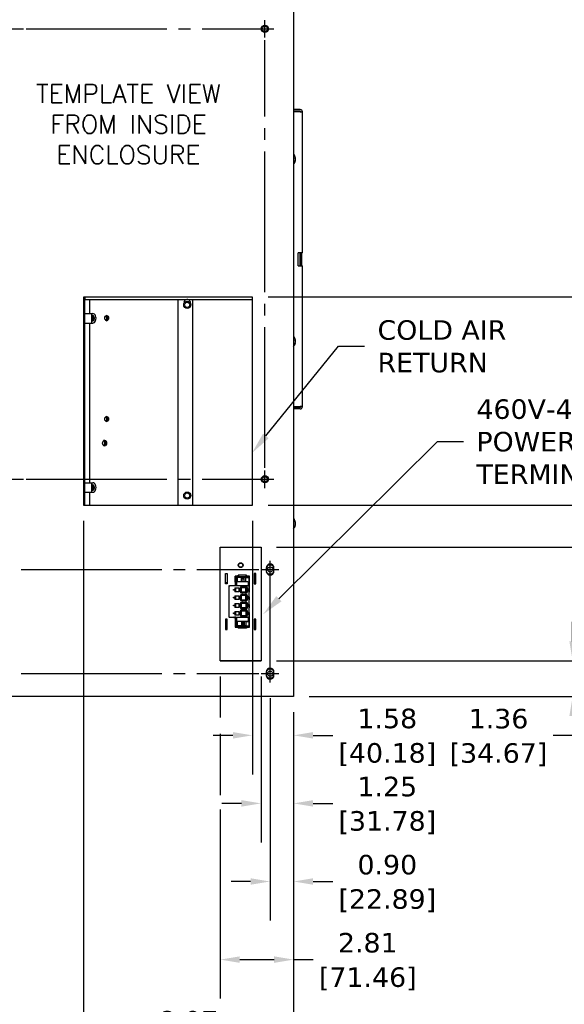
# Model space of a CAD drawing. Header units: inches. Extents: x -1 to 128, y 3 to 101.
# Tile 15 of 17: x 82 to 103, y 36 to 74. Entities that reach past the tile are written whole.
import ezdxf
from ezdxf import colors
from ezdxf.entities.mleader import LeaderData, LeaderLine
from ezdxf.math import Vec2, Vec3

# ---------------------------------------------------------------- set-up
doc = ezdxf.new("R2010")
doc.units = ezdxf.units.IN
doc.header["$LTSCALE"] = 12
doc.header["$MEASUREMENT"] = 0
doc.header["$PDSIZE"] = -1
doc.linetypes.add('SLD-Center', pattern=[0.75, 0.6, -0.05, 0.05, -0.05])
doc.linetypes.add('SLD-Solid', pattern=[0])
doc.layers.add('CENTER', color=40, linetype='SLD-Center')
doc.layers.add('DIMENSIONS', color=140, linetype='SLD-Solid', lineweight=25)
doc.styles.add('ROMANS', font='romans.shx')
doc.styles.get("Standard").update_dxf_attribs({"font": 'verdana.ttf'})
doc.dimstyles.get("Standard").update_dxf_attribs({"dimtxt": 0.18, "dimasz": 0.18, "dimexe": 0.18, "dimexo": 0.0625, "dimgap": 0.09, "dimtad": 0, "dimtih": 1, "dimtoh": 1, "dimdec": 4, "dimzin": 0, "dimdsep": 46, "dimtxsty": 'Standard', "dimcen": 0.09, "dimadec": 0, "dimazin": 0, "dimtfac": 1, "dimtdec": 4, "dimtofl": 0, "dimtmove": 0, "dimatfit": 3, "dimfxl": 0, "dimtolj": 1, "dimtzin": 0, "dimarcsym": 0})

# ---------------------------------------------------------------- blocks, each defined once
blk = doc.blocks.new('*D146')
at = {"layer": 'Defpoints', "color": 0}
for p in [(92.037, 48.36), (92.938, 47.823), (92.938, 40.714)]:
    blk.add_point(p, dxfattribs=at)
at = {"layer": 'DIMENSIONS', "color": 0, "lineweight": -2}
for p, q in [((92.037, 47.76), (92.037, 39.214)), ((92.938, 47.223), (92.938, 39.214)), ((91.287, 40.714), (90.537, 40.714)), ((93.688, 40.714), (94.438, 40.714))]:
    blk.add_line(p, q, dxfattribs=at)
at = {"layer": 'DIMENSIONS', "color": 0}
for points in [[(91.287, 40.839), (91.287, 40.589), (92.037, 40.714)], [(93.688, 40.839), (93.688, 40.589), (92.938, 40.714)]]:
    blk.add_solid(points, dxfattribs=at)
at = {"layer": 'DIMENSIONS', "color": 0, "char_height": 0.75, "attachment_point": 5}
for s, insert in [('\\A1;0.90', (96.535, 41.355)), ('\\A1;[22.89]', (96.535, 39.974))]:
    blk.add_mtext(s, dxfattribs=dict(at, insert=insert))
blk = doc.blocks.new('*D145')
at = {"layer": 'Defpoints', "color": 0}
for p in [(91.687, 49.188), (92.938, 47.823), (92.938, 43.714)]:
    blk.add_point(p, dxfattribs=at)
at = {"layer": 'DIMENSIONS', "color": 0, "lineweight": -2}
for p, q in [((91.687, 48.588), (91.687, 42.214)), ((92.938, 47.223), (92.938, 42.214)), ((90.937, 43.714), (90.187, 43.714)), ((93.688, 43.714), (94.438, 43.714))]:
    blk.add_line(p, q, dxfattribs=at)
at = {"layer": 'DIMENSIONS', "color": 0}
for points in [[(90.937, 43.839), (90.937, 43.589), (91.687, 43.714)], [(93.688, 43.839), (93.688, 43.589), (92.938, 43.714)]]:
    blk.add_solid(points, dxfattribs=at)
at = {"layer": 'DIMENSIONS', "color": 0, "char_height": 0.75, "attachment_point": 5}
for s, insert in [('\\A1;1.25', (96.535, 44.355)), ('\\A1;[31.78]', (96.535, 42.974))]:
    blk.add_mtext(s, dxfattribs=dict(at, insert=insert))
blk = doc.blocks.new('*D144')
at = {"layer": 'Defpoints', "color": 0}
for p in [(91.356, 55.165), (92.938, 47.823), (92.938, 46.328)]:
    blk.add_point(p, dxfattribs=at)
at = {"layer": 'DIMENSIONS', "color": 0, "lineweight": -2}
for p, q in [((91.356, 54.565), (91.356, 44.828)), ((92.938, 47.223), (92.938, 44.828)), ((90.606, 46.328), (89.856, 46.328)), ((93.688, 46.328), (94.438, 46.328))]:
    blk.add_line(p, q, dxfattribs=at)
at = {"layer": 'DIMENSIONS', "color": 0}
for points in [[(90.606, 46.453), (90.606, 46.203), (91.356, 46.328)], [(93.688, 46.453), (93.688, 46.203), (92.938, 46.328)]]:
    blk.add_solid(points, dxfattribs=at)
at = {"layer": 'DIMENSIONS', "color": 0, "char_height": 0.75, "attachment_point": 5}
for s, insert in [('\\A1;1.58', (96.535, 46.97)), ('\\A1;[40.18]', (96.535, 45.587))]:
    blk.add_mtext(s, dxfattribs=dict(at, insert=insert))
blk = doc.blocks.new('*D143')
at = {"layer": 'Defpoints', "color": 0}
for p in [(90.124, 49.186), (92.938, 47.823), (92.938, 37.714)]:
    blk.add_point(p, dxfattribs=at)
at = {"layer": 'DIMENSIONS', "color": 0, "lineweight": -2}
for p, q in [((90.124, 48.586), (90.124, 47.011)), ((92.938, 47.223), (92.938, 36.214)), ((90.124, 46.389), (90.124, 44.036)), ((90.124, 43.481), (90.124, 36.214)), ((90.874, 37.714), (92.188, 37.714)), ((92.938, 37.714), (93.688, 37.714))]:
    blk.add_line(p, q, dxfattribs=at)
at = {"layer": 'DIMENSIONS', "color": 0}
for points in [[(90.874, 37.839), (90.874, 37.589), (90.124, 37.714)], [(92.188, 37.839), (92.188, 37.589), (92.938, 37.714)]]:
    blk.add_solid(points, dxfattribs=at)
at = {"layer": 'DIMENSIONS', "color": 0, "char_height": 0.75, "attachment_point": 5}
for s, insert in [('\\A1;2.81', (95.785, 38.356)), ('\\A1;[71.46]', (95.785, 36.974))]:
    blk.add_mtext(s, dxfattribs=dict(at, insert=insert))
blk = doc.blocks.new('*D142')
at = {"layer": 'Defpoints', "color": 0}
for p in [(84.868, 55.165), (92.938, 47.823), (84.868, 34.714)]:
    blk.add_point(p, dxfattribs=at)
at = {"layer": 'DIMENSIONS', "color": 0, "lineweight": -2}
for p, q in [((84.868, 54.565), (84.868, 33.214)), ((92.938, 47.223), (92.938, 33.214)), ((85.618, 34.714), (86.478, 34.714)), ((92.188, 34.714), (91.328, 34.714))]:
    blk.add_line(p, q, dxfattribs=at)
at = {"layer": 'DIMENSIONS', "color": 0}
for points in [[(85.618, 34.839), (85.618, 34.589), (84.868, 34.714)], [(92.188, 34.839), (92.188, 34.589), (92.938, 34.714)]]:
    blk.add_solid(points, dxfattribs=at)
at = {"layer": 'DIMENSIONS', "color": 0, "char_height": 0.75, "attachment_point": 5}
for s, insert in [('\\A1;8.07', (88.903, 35.356)), ('\\A1;[204.97]', (88.903, 33.974))]:
    blk.add_mtext(s, dxfattribs=dict(at, insert=insert))
blk = doc.blocks.new('*D141')
at = {"layer": 'Defpoints', "color": 0}
for p in [(81.138, 47.823), (92.938, 47.823), (81.138, 28.714)]:
    blk.add_point(p, dxfattribs=at)
at = {"layer": 'DIMENSIONS', "color": 0, "lineweight": -2}
for p, q in [((81.138, 47.223), (81.138, 27.214)), ((92.938, 47.223), (92.938, 27.214)), ((81.888, 28.714), (84.613, 28.714)), ((92.188, 28.714), (89.463, 28.714))]:
    blk.add_line(p, q, dxfattribs=at)
at = {"layer": 'DIMENSIONS', "color": 0}
for points in [[(81.888, 28.839), (81.888, 28.589), (81.138, 28.714)], [(92.188, 28.839), (92.188, 28.589), (92.938, 28.714)]]:
    blk.add_solid(points, dxfattribs=at)
at = {"layer": 'DIMENSIONS', "color": 0, "char_height": 0.75, "attachment_point": 5}
for s, insert in [('\\A1;11.80', (87.038, 29.356)), ('\\A1;[299.72]', (87.038, 27.974))]:
    blk.add_mtext(s, dxfattribs=dict(at, insert=insert))
blk = doc.blocks.new('*D161')
at = {"layer": 'Defpoints', "color": 0}
for p in [(91.687, 49.188), (92.938, 47.823), (103.648, 47.823)]:
    blk.add_point(p, dxfattribs=at)
at = {"layer": 'DIMENSIONS', "color": 0, "lineweight": -2}
for p, q in [((103.648, 49.938), (103.648, 50.688)), ((92.287, 49.188), (105.148, 49.188)), ((93.538, 47.823), (105.148, 47.823)), ((103.648, 47.073), (103.648, 46.323)), ((103.648, 46.323), (102.898, 46.323))]:
    blk.add_line(p, q, dxfattribs=at)
at = {"layer": 'DIMENSIONS', "color": 0}
for points in [[(103.523, 49.938), (103.773, 49.938), (103.648, 49.188)], [(103.523, 47.073), (103.773, 47.073), (103.648, 47.823)]]:
    blk.add_solid(points, dxfattribs=at)
at = {"layer": 'DIMENSIONS', "color": 0, "char_height": 0.75, "attachment_point": 5}
for s, insert in [('\\A1;1.36', (100.801, 46.963)), ('\\A1;[34.67]', (100.801, 45.582))]:
    blk.add_mtext(s, dxfattribs=dict(at, insert=insert))
blk = doc.blocks.new('*D140')
at = {"layer": 'Defpoints', "color": 0}
for p in [(82.037, 48.36), (92.938, 47.823), (82.037, 31.714)]:
    blk.add_point(p, dxfattribs=at)
at = {"layer": 'DIMENSIONS', "color": 0, "lineweight": -2}
for p, q in [((82.037, 47.76), (82.037, 30.214)), ((92.938, 47.223), (92.938, 30.214)), ((82.787, 31.714), (85.062, 31.714)), ((92.188, 31.714), (89.913, 31.714))]:
    blk.add_line(p, q, dxfattribs=at)
at = {"layer": 'DIMENSIONS', "color": 0}
for points in [[(82.787, 31.839), (82.787, 31.589), (82.037, 31.714)], [(92.188, 31.839), (92.188, 31.589), (92.938, 31.714)]]:
    blk.add_solid(points, dxfattribs=at)
at = {"layer": 'DIMENSIONS', "color": 0, "char_height": 0.75, "attachment_point": 5}
for s, insert in [('\\A1;10.90', (87.487, 32.355)), ('\\A1;[276.89]', (87.487, 30.974))]:
    blk.add_mtext(s, dxfattribs=dict(at, insert=insert))
blk = doc.blocks.new('*D160')
at = {"layer": 'Defpoints', "color": 0}
for p in [(91.687, 53.561), (106.621, 53.561), (92.938, 47.823)]:
    blk.add_point(p, dxfattribs=at)
at = {"layer": 'DIMENSIONS', "color": 0, "lineweight": -2}
for p, q in [((92.287, 53.561), (108.121, 53.561)), ((106.621, 52.811), (106.621, 52.065)), ((106.621, 48.573), (106.621, 49.318)), ((93.538, 47.823), (108.121, 47.823))]:
    blk.add_line(p, q, dxfattribs=at)
at = {"layer": 'DIMENSIONS', "color": 0}
for points in [[(106.496, 52.811), (106.746, 52.811), (106.621, 53.561)], [(106.496, 48.573), (106.746, 48.573), (106.621, 47.823)]]:
    blk.add_solid(points, dxfattribs=at)
at = {"layer": 'DIMENSIONS', "color": 0, "char_height": 0.75, "attachment_point": 5}
for s, insert in [('\\A1;5.74', (106.621, 51.324)), ('\\A1;[145.75]', (106.621, 49.951))]:
    blk.add_mtext(s, dxfattribs=dict(at, insert=insert))
blk = doc.blocks.new('*D159')
at = {"layer": 'Defpoints', "color": 0}
for p in [(91.356, 55.165), (111.292, 55.165), (92.938, 47.823)]:
    blk.add_point(p, dxfattribs=at)
at = {"layer": 'DIMENSIONS', "color": 0, "lineweight": -2}
for p, q in [((91.956, 55.165), (112.792, 55.165)), ((111.292, 54.415), (111.292, 52.875)), ((111.292, 48.573), (111.292, 50.112)), ((93.538, 47.823), (112.792, 47.823))]:
    blk.add_line(p, q, dxfattribs=at)
at = {"layer": 'DIMENSIONS', "color": 0}
for points in [[(111.167, 54.415), (111.417, 54.415), (111.292, 55.165)], [(111.167, 48.573), (111.417, 48.573), (111.292, 47.823)]]:
    blk.add_solid(points, dxfattribs=at)
at = {"layer": 'DIMENSIONS', "color": 0, "char_height": 0.75, "attachment_point": 5}
for s, insert in [('\\A1;7.34', (111.292, 52.134)), ('\\A1;[186.49]', (111.292, 50.753))]:
    blk.add_mtext(s, dxfattribs=dict(at, insert=insert))
blk = doc.blocks.new('*D158')
at = {"layer": 'Defpoints', "color": 0}
for p in [(91.356, 63.165), (115.437, 63.165), (92.938, 47.823)]:
    blk.add_point(p, dxfattribs=at)
at = {"layer": 'DIMENSIONS', "color": 0, "lineweight": -2}
for p, q in [((91.956, 63.165), (116.937, 63.165)), ((115.437, 62.415), (115.437, 56.875)), ((115.437, 48.573), (115.437, 54.112)), ((93.538, 47.823), (116.937, 47.823))]:
    blk.add_line(p, q, dxfattribs=at)
at = {"layer": 'DIMENSIONS', "color": 0}
for points in [[(115.312, 62.415), (115.562, 62.415), (115.437, 63.165)], [(115.312, 48.573), (115.562, 48.573), (115.437, 47.823)]]:
    blk.add_solid(points, dxfattribs=at)
at = {"layer": 'DIMENSIONS', "color": 0, "char_height": 0.75, "attachment_point": 5}
for s, insert in [('\\A1;15.34', (115.437, 56.134)), ('\\A1;[389.69]', (115.437, 54.753))]:
    blk.add_mtext(s, dxfattribs=dict(at, insert=insert))
blk = doc.blocks.new('*D157')
at = {"layer": 'Defpoints', "color": 0}
for p in [(90.782, 74.79), (118.215, 74.79), (92.938, 47.823)]:
    blk.add_point(p, dxfattribs=at)
at = {"layer": 'DIMENSIONS', "color": 0, "lineweight": -2}
for p, q in [((91.382, 74.79), (119.715, 74.79)), ((118.215, 74.04), (118.215, 62.687)), ((118.215, 48.573), (118.215, 59.925)), ((93.538, 47.823), (119.715, 47.823))]:
    blk.add_line(p, q, dxfattribs=at)
at = {"layer": 'DIMENSIONS', "color": 0}
for points in [[(118.09, 74.04), (118.34, 74.04), (118.215, 74.79)], [(118.09, 48.573), (118.34, 48.573), (118.215, 47.823)]]:
    blk.add_solid(points, dxfattribs=at)
at = {"layer": 'DIMENSIONS', "color": 0, "char_height": 0.75, "attachment_point": 5}
for s, insert in [('\\A1;26.97', (118.215, 61.947)), ('\\A1;[684.96]', (118.215, 60.565))]:
    blk.add_mtext(s, dxfattribs=dict(at, insert=insert))
blk = doc.blocks.new('*D156')
at = {"layer": 'Defpoints', "color": 0}
for p in [(90.782, 82.79), (122.358, 82.79), (92.938, 47.823)]:
    blk.add_point(p, dxfattribs=at)
at = {"layer": 'DIMENSIONS', "color": 0, "lineweight": -2}
for p, q in [((91.382, 82.79), (123.858, 82.79)), ((122.358, 82.04), (122.358, 66.687)), ((122.358, 48.573), (122.358, 63.925)), ((93.538, 47.823), (123.858, 47.823))]:
    blk.add_line(p, q, dxfattribs=at)
at = {"layer": 'DIMENSIONS', "color": 0}
for points in [[(122.233, 82.04), (122.483, 82.04), (122.358, 82.79)], [(122.233, 48.573), (122.483, 48.573), (122.358, 47.823)]]:
    blk.add_solid(points, dxfattribs=at)
at = {"layer": 'DIMENSIONS', "color": 0, "char_height": 0.75, "attachment_point": 5}
for s, insert in [('\\A1;34.97', (122.358, 65.947)), ('\\A1;[888.16]', (122.358, 64.565))]:
    blk.add_mtext(s, dxfattribs=dict(at, insert=insert))

msp = doc.modelspace()

# ---------------------------------------------------------------- linework, layer by layer
for p, q in [((92.93785, 85.53354), (92.93785, 47.82254)), ((93.18797, 70.36454), (92.93785, 70.36454)), ((93.18797, 70.30454), (92.93785, 70.30454)), ((93.19582, 70.27454), (92.93785, 70.27454)), ((93.19582, 70.27454), (93.27797, 70.27454)), ((93.27797, 64.86454), (93.27797, 70.27454)), ((93.11114, 64.36454), (93.11114, 64.86454)), ((93.19582, 64.86454), (93.11114, 64.86454)), ((93.18459, 64.36454), (93.18459, 64.86454)), ((93.27797, 64.86454), (93.19582, 64.86454)), ((93.19956, 64.36454), (93.19956, 64.86454)), ((93.25933, 64.36454), (93.25933, 64.86454)), ((93.11114, 64.36454), (93.19582, 64.36454)), ((93.19582, 64.36454), (93.27797, 64.36454)), ((93.27797, 58.95454), (93.27797, 64.36454)), ((91.35587, 63.16454), (84.86828, 63.16454)), ((84.86828, 63.16454), (84.86828, 55.16454)), ((84.92017, 55.16454), (84.92017, 63.16454)), ((84.92297, 55.16454), (84.92297, 63.16454)), ((84.92517, 63.16454), (84.92517, 63.07154)), ((91.35117, 63.16454), (91.35117, 63.07154)), ((91.35587, 55.16454), (91.35587, 63.16454)), ((84.92517, 63.07154), (91.35117, 63.07154)), ((85.11206, 62.52954), (85.11206, 63.07154)), ((88.50543, 55.16454), (88.50543, 63.07154)), ((89.06791, 55.16454), (89.06791, 63.07154)), ((84.92297, 62.52954), (85.19331, 62.52954)), ((85.19331, 62.52954), (85.22886, 62.52954)), ((85.19331, 62.16454), (85.19331, 62.52954)), ((84.92297, 62.16454), (85.19331, 62.16454)), ((85.11206, 56.02954), (85.11206, 62.16454)), ((85.19331, 62.16454), (85.22886, 62.16454)), ((92.93785, 58.95454), (93.19582, 58.95454)), ((93.18797, 58.92454), (92.93785, 58.92454)), ((93.18797, 58.86454), (92.93785, 58.86454)), ((93.27797, 58.95454), (93.19582, 58.95454)), ((84.92297, 56.02954), (85.19331, 56.02954)), ((85.19331, 56.02954), (85.22886, 56.02954)), ((85.19331, 55.66454), (85.19331, 56.02954)), ((84.92297, 55.66454), (85.19331, 55.66454)), ((85.11206, 55.16454), (85.11206, 55.66454)), ((85.19331, 55.66454), (85.22886, 55.66454)), ((84.86828, 55.16454), (91.35587, 55.16454)), ((90.12437, 49.18553), (90.12437, 53.56053)), ((90.12437, 53.56053), (91.68687, 53.56053)), ((91.68687, 53.56053), (91.68687, 49.18553)), ((91.88837, 52.76004), (91.88837, 52.63504)), ((92.18537, 52.63504), (92.18537, 52.76004)), ((90.32037, 52.14492), (90.32037, 52.54492)), ((90.32037, 52.54492), (90.39037, 52.54492)), ((90.32037, 52.19553), (90.39037, 52.19553)), ((90.39037, 52.54492), (90.39037, 52.14492)), ((90.701, 52.44697), (90.701, 52.44303)), ((90.80927, 52.44697), (90.701, 52.44697)), ((90.701, 52.44303), (90.73314, 52.44303)), ((90.701, 52.21666), (90.701, 52.44303)), ((90.701, 52.21666), (90.701, 52.06862)), ((90.701, 52.21666), (90.72462, 52.21666)), ((90.707, 52.21666), (90.707, 52.06638)), ((90.72462, 52.21666), (90.72462, 52.06638)), ((90.75293, 52.21666), (90.72462, 52.21666)), ((90.73314, 52.44303), (90.75306, 52.44303)), ((90.73314, 52.21666), (90.73314, 52.44303)), ((90.74273, 52.19433), (90.74273, 52.06638)), ((90.75306, 52.44303), (90.75507, 52.44303)), ((90.75306, 52.21677), (90.75306, 52.44303)), ((90.75507, 52.44303), (90.76476, 52.44303)), ((90.75507, 52.21834), (90.75507, 52.44303)), ((90.76476, 52.44303), (90.7688, 52.44303)), ((90.76476, 52.22289), (90.76476, 52.44303)), ((90.76827, 52.39382), (90.77728, 52.39382)), ((90.76827, 52.39382), (90.76827, 52.22359)), ((90.7688, 52.44303), (90.77569, 52.44303)), ((90.7688, 52.39382), (90.7688, 52.44303)), ((90.80927, 52.44097), (90.7688, 52.44097)), ((91.17777, 52.22386), (90.77226, 52.22386)), ((90.77569, 52.44303), (90.78088, 52.44303)), ((90.77569, 52.44303), (90.77569, 52.44097)), ((90.94169, 52.39382), (90.77728, 52.39382)), ((90.78088, 52.44097), (90.78088, 52.44303)), ((90.80927, 52.47741), (90.80927, 52.47871)), ((91.1321, 52.47871), (90.80927, 52.47871)), ((90.80927, 52.39382), (90.80927, 52.47741)), ((90.88801, 52.43195), (91.05336, 52.43195)), ((90.94169, 52.22386), (90.94169, 52.39382)), ((91.09859, 52.39382), (90.94169, 52.39382)), ((90.95984, 52.22386), (90.95984, 52.35859)), ((90.95984, 52.35859), (91.02931, 52.32606)), ((91.02931, 52.32606), (91.02931, 52.22386)), ((91.04546, 52.32579), (91.02931, 52.32606)), ((91.04546, 52.22386), (91.04546, 52.36015)), ((91.09859, 52.22386), (91.09859, 52.39382)), ((91.13411, 52.39382), (91.09859, 52.39382)), ((91.1321, 52.47741), (91.1321, 52.47871)), ((91.1321, 52.39382), (91.1321, 52.47741)), ((91.24037, 52.44697), (91.1321, 52.44697)), ((91.13411, 52.39382), (91.20092, 52.39382)), ((91.15601, 52.44097), (91.15601, 52.44303)), ((91.15601, 52.44303), (91.16445, 52.44303)), ((91.16445, 52.44303), (91.22856, 52.44303)), ((91.16963, 52.39382), (91.16445, 52.44303)), ((91.1971, 52.21666), (91.20092, 52.21666)), ((91.22856, 52.39382), (91.20092, 52.39382)), ((91.212, 52.21666), (91.20092, 52.21666)), ((91.2073, 52.06638), (91.2073, 52.19433)), ((91.22856, 52.21666), (91.212, 52.21666)), ((91.22856, 52.39382), (91.22856, 52.44303)), ((91.23437, 52.44097), (91.22856, 52.44097)), ((91.22856, 52.39382), (91.22856, 52.21666)), ((91.22856, 52.06638), (91.22856, 52.21666)), ((91.23437, 52.06638), (91.23437, 52.44097)), ((91.24037, 51.8265), (91.24037, 52.44697)), ((91.49037, 52.54492), (91.42037, 52.54492)), ((91.42037, 52.54492), (91.42037, 52.14492)), ((91.49037, 52.14492), (91.49037, 52.54492)), ((90.32037, 52.16553), (90.39037, 52.16553)), ((90.39037, 52.14492), (90.32037, 52.14492)), ((90.45533, 52.06638), (90.45533, 50.86638)), ((90.4632, 52.06638), (90.45533, 52.06638)), ((90.46714, 52.06638), (90.4632, 52.06638)), ((90.46714, 52.06638), (90.48683, 52.06638)), ((90.46714, 50.86638), (90.46714, 52.06638)), ((91.23486, 52.06638), (90.48683, 52.06638)), ((90.701, 52.06862), (90.64785, 52.06862)), ((90.64785, 52.06862), (90.64785, 52.06638)), ((90.68564, 51.98922), (90.68564, 51.84355)), ((90.68564, 51.98922), (90.83722, 51.98922)), ((90.83722, 51.84355), (90.68564, 51.84355)), ((90.72444, 51.84355), (90.72444, 51.98922)), ((90.83722, 51.98922), (90.83722, 51.84355)), ((90.91715, 52.00476), (90.9258, 51.99611)), ((90.9258, 51.83666), (90.91715, 51.828)), ((90.9258, 51.99611), (90.9258, 51.83666)), ((91.12659, 51.99611), (90.9258, 51.99611)), ((90.9258, 51.83666), (91.12659, 51.83666)), ((90.92967, 52.04276), (91.12272, 52.04276)), ((91.10859, 51.83666), (91.10859, 51.99611)), ((91.13524, 52.00476), (91.12659, 51.99611)), ((91.12659, 51.83666), (91.12659, 51.99611)), ((91.12659, 51.83666), (91.13524, 51.828)), ((91.23486, 50.86638), (91.23486, 52.06638)), ((91.23486, 51.99185), (91.24037, 51.99185)), ((91.23486, 51.8265), (91.24037, 51.8265)), ((91.42037, 52.14492), (91.49037, 52.14492)), ((90.68564, 51.68922), (90.68564, 51.54355)), ((90.68564, 51.68922), (90.83722, 51.68922)), ((90.83722, 51.54355), (90.68564, 51.54355)), ((90.72444, 51.54355), (90.72444, 51.68922)), ((90.83722, 51.68922), (90.83722, 51.54355)), ((90.91715, 51.70476), (90.9258, 51.69611)), ((90.9258, 51.53666), (90.91715, 51.528)), ((91.12659, 51.69611), (90.9258, 51.69611)), ((90.9258, 51.69611), (90.9258, 51.53666)), ((90.9258, 51.53666), (91.12659, 51.53666)), ((91.12272, 51.79), (90.92967, 51.79)), ((90.92967, 51.74276), (91.12272, 51.74276)), ((91.12272, 51.49), (90.92967, 51.49)), ((90.92967, 51.44276), (91.12272, 51.44276)), ((91.10859, 51.53666), (91.10859, 51.69611)), ((91.12659, 51.69611), (91.13524, 51.70476)), ((91.12659, 51.69611), (91.12659, 51.53666)), ((91.12659, 51.53666), (91.13524, 51.528)), ((91.24037, 51.64933), (91.23486, 51.64933)), ((91.23486, 51.52729), (91.24037, 51.52729)), ((91.24037, 51.52729), (91.24037, 51.64933)), ((90.68564, 51.38922), (90.68564, 51.24355)), ((90.68564, 51.38922), (90.83722, 51.38922)), ((90.83722, 51.24355), (90.68564, 51.24355)), ((90.68564, 51.08922), (90.68564, 50.94355)), ((90.68564, 51.08922), (90.83722, 51.08922)), ((90.72444, 51.24355), (90.72444, 51.38922)), ((90.72444, 50.94355), (90.72444, 51.08922)), ((90.83722, 51.38922), (90.83722, 51.24355)), ((90.83722, 51.08922), (90.83722, 50.94355)), ((90.91715, 51.40476), (90.9258, 51.39611)), ((90.9258, 51.23666), (90.91715, 51.228)), ((90.91715, 51.10476), (90.9258, 51.09611)), ((90.9258, 51.39611), (90.9258, 51.23666)), ((91.12659, 51.39611), (90.9258, 51.39611)), ((90.9258, 51.23666), (91.12659, 51.23666)), ((90.9258, 51.09611), (90.9258, 50.93666)), ((91.12659, 51.09611), (90.9258, 51.09611)), ((91.12272, 51.19), (90.92967, 51.19)), ((90.92967, 51.14276), (91.12272, 51.14276)), ((91.10859, 51.39611), (91.10859, 51.23666)), ((91.10859, 51.09611), (91.10859, 50.93666)), ((91.12659, 51.39611), (91.13524, 51.40476)), ((91.12659, 51.39611), (91.12659, 51.23666)), ((91.12659, 51.23666), (91.13524, 51.228)), ((91.12659, 51.09611), (91.13524, 51.10476)), ((91.12659, 51.09611), (91.12659, 50.93666)), ((91.24037, 51.35012), (91.23486, 51.35012)), ((91.23486, 51.22807), (91.24037, 51.22807)), ((91.24037, 51.22807), (91.24037, 51.35012)), ((90.39037, 50.79492), (90.32037, 50.79492)), ((90.32037, 50.79492), (90.32037, 50.39492)), ((90.39037, 50.39492), (90.39037, 50.79492)), ((90.4632, 50.86638), (90.45533, 50.86638)), ((90.4632, 50.86638), (90.46714, 50.86638)), ((90.46714, 50.86638), (90.48683, 50.86638)), ((90.48683, 50.86638), (91.23486, 50.86638)), ((90.64785, 50.86638), (90.64785, 50.8576)), ((90.66753, 50.86114), (90.64785, 50.86114)), ((90.64785, 50.8576), (90.701, 50.8576)), ((90.65385, 50.86638), (90.65385, 50.8636)), ((90.65385, 50.8636), (90.66753, 50.8636)), ((90.66753, 50.86638), (90.66753, 50.86114)), ((90.66753, 50.86114), (90.69706, 50.86114)), ((90.83722, 50.94355), (90.68564, 50.94355)), ((90.69706, 50.86638), (90.69706, 50.86114)), ((90.72462, 50.86114), (90.69706, 50.86114)), ((90.701, 50.8576), (90.701, 50.70563)), ((90.701, 50.70563), (90.72462, 50.70563)), ((90.701, 50.70563), (90.701, 50.47925)), ((90.707, 50.86114), (90.707, 50.70563)), ((90.72462, 50.70563), (90.72462, 50.86114)), ((90.72462, 50.70563), (90.76827, 50.70563)), ((90.73314, 50.70563), (90.73314, 50.47925)), ((90.74273, 50.86638), (90.74273, 50.73843)), ((90.75306, 50.70563), (90.75306, 50.47925)), ((90.75507, 50.70563), (90.75507, 50.47925)), ((90.76476, 50.70563), (90.76476, 50.47925)), ((90.76827, 50.70563), (90.77728, 50.70563)), ((90.76827, 50.70563), (90.76827, 50.52847)), ((90.77226, 50.7089), (91.17777, 50.7089)), ((90.94169, 50.70563), (90.77728, 50.70563)), ((90.9258, 50.93666), (90.91715, 50.928)), ((90.9258, 50.93666), (91.12659, 50.93666)), ((91.12272, 50.89), (90.92967, 50.89)), ((90.95984, 50.70563), (90.94169, 50.70563)), ((90.94169, 50.70563), (90.94169, 50.52847)), ((90.95984, 50.70563), (91.02931, 50.70563)), ((90.95984, 50.70563), (90.95984, 50.5637)), ((91.04546, 50.70563), (91.02931, 50.70563)), ((91.02931, 50.59623), (91.02931, 50.70563)), ((91.09859, 50.70563), (91.04546, 50.70563)), ((91.04546, 50.70563), (91.04546, 50.56213)), ((91.13411, 50.70563), (91.09859, 50.70563)), ((91.09859, 50.70563), (91.09859, 50.52847)), ((91.13524, 50.928), (91.12659, 50.93666)), ((91.13411, 50.70563), (91.20092, 50.70563)), ((91.212, 50.70563), (91.20092, 50.70563)), ((91.2073, 50.73843), (91.2073, 50.86638)), ((91.212, 50.70563), (91.22856, 50.70563)), ((91.22856, 50.70563), (91.22856, 50.86638)), ((91.22856, 50.52847), (91.22856, 50.70563)), ((91.23437, 50.48525), (91.23437, 50.86638)), ((91.24037, 51.05091), (91.23486, 51.05091)), ((91.23486, 50.99018), (91.24037, 50.98467)), ((91.24037, 50.93044), (91.23486, 50.93044)), ((91.24037, 50.47925), (91.24037, 51.05091)), ((91.49037, 50.79492), (91.42037, 50.79492)), ((91.42037, 50.79492), (91.42037, 50.39492)), ((91.43012, 50.79492), (91.49037, 50.73467)), ((91.49037, 50.39492), (91.49037, 50.79492)), ((90.32037, 50.39492), (90.39037, 50.39492)), ((90.701, 50.47925), (90.73314, 50.47925)), ((90.73314, 50.47925), (90.75306, 50.47925)), ((90.75306, 50.47925), (90.75507, 50.47925)), ((90.75507, 50.47925), (90.76476, 50.47925)), ((90.76476, 50.47925), (90.7688, 50.47925)), ((90.76827, 50.52847), (90.77728, 50.52847)), ((90.7688, 50.52847), (90.7688, 50.47925)), ((90.7688, 50.48525), (90.80927, 50.48525)), ((90.7688, 50.47925), (90.80927, 50.47925)), ((90.7688, 50.47925), (90.77569, 50.47925)), ((90.77569, 50.47925), (90.77569, 50.48525)), ((90.94169, 50.52847), (90.77728, 50.52847)), ((90.78088, 50.48525), (90.78088, 50.47925)), ((90.80927, 50.52847), (90.80927, 50.44488)), ((90.80927, 50.44488), (90.80927, 50.44358)), ((91.1321, 50.44358), (90.80927, 50.44358)), ((90.88801, 50.49034), (91.05336, 50.49034)), ((91.09859, 50.52847), (90.94169, 50.52847)), ((90.95984, 50.5637), (91.02931, 50.59623)), ((91.04546, 50.59649), (91.02931, 50.59623)), ((91.13411, 50.52847), (91.09859, 50.52847)), ((91.1321, 50.52847), (91.1321, 50.44488)), ((91.1321, 50.47925), (91.16445, 50.47925)), ((91.1321, 50.44488), (91.1321, 50.44358)), ((91.13411, 50.52847), (91.20092, 50.52847)), ((91.15601, 50.48525), (91.15601, 50.47925)), ((91.16252, 50.47925), (91.16445, 50.47925)), ((91.16963, 50.52847), (91.16445, 50.47925)), ((91.16445, 50.47925), (91.22856, 50.47925)), ((91.22856, 50.52847), (91.20092, 50.52847)), ((91.22856, 50.52847), (91.22856, 50.47925)), ((91.22856, 50.48525), (91.23437, 50.48525)), ((91.22856, 50.47925), (91.24037, 50.47925)), ((91.42037, 50.39492), (91.49037, 50.39492)), ((90.12437, 49.18753), (91.68687, 49.18753)), ((91.68687, 49.18553), (90.12437, 49.18553)), ((91.18716, 49.18753), (91.18516, 49.18553)), ((91.27485, 49.18753), (91.27285, 49.18553)), ((91.88837, 48.76004), (91.88837, 48.63504)), ((92.18537, 48.63504), (92.18537, 48.76004)), ((92.93785, 47.82254), (81.13785, 47.82254))]:
    msp.add_line(p, q)
for centre, radius in [((91.83687, 73.46454), 0.1385), ((91.83687, 73.46454), 0.1), ((88.85543, 62.86169), 0.135), ((88.85543, 62.86169), 0.1), ((91.83687, 56.16454), 0.1385), ((91.83687, 56.16454), 0.1), ((88.85543, 55.53954), 0.135), ((88.85543, 55.53954), 0.1), ((90.90537, 52.86453), 0.095), ((90.90537, 52.86453), 0.0781), ((92.03687, 52.69852), 0.1), ((90.64431, 51.91638), 0.01804), ((90.64431, 51.61638), 0.01804), ((90.64431, 51.31638), 0.01804), ((90.64431, 51.01638), 0.01804), ((92.03687, 48.69852), 0.1)]:
    msp.add_circle(centre, radius)
for centre, radius, start, end in [((92.70775, 68.46454), 0.30313, 15.250844, 41.45576), ((92.95532, 68.50331), 0.05225, 358.872036, 10.760183), ((92.9292, 68.44944), 0.07958, 353.371063, 3.771496), ((92.70775, 68.46454), 0.30312, 318.54424, 348.695297), ((88.85543, 62.94224), 0.125, 0, 191.132288), ((88.85543, 62.94224), 0.125, 348.867712, 0), ((92.70775, 61.46454), 0.30313, 15.250844, 41.45576), ((92.70775, 61.46454), 0.30312, 318.54424, 348.695297), ((92.95532, 61.50331), 0.05225, 358.872036, 10.760183), ((92.9292, 61.44944), 0.07958, 353.371063, 3.771496), ((93.12459, 58.98454), 0.06, 270, 330), ((92.70775, 54.46454), 0.30313, 15.250844, 41.45576), ((92.95532, 54.50331), 0.05225, 358.872036, 10.760183), ((92.70775, 54.46454), 0.30312, 318.54424, 348.695297), ((92.9292, 54.44944), 0.07958, 353.371063, 3.771496), ((92.03687, 52.76004), 0.1485, 0, 180), ((92.03687, 52.63504), 0.1485, 180, 0), ((92.03687, 52.69852), 0.172, 211.966949, 328.033051), ((92.03687, 52.69852), 0.172, 32.32654, 147.67346), ((90.77226, 52.19433), 0.02953, 90, 180), ((91.17777, 52.19433), 0.02953, 0, 90), ((91.02029, 51.91638), 0.15551, 125.643533, 234.356467), ((91.02029, 51.91638), 0.13583, 111.497309, 248.502691), ((91.0321, 51.91638), 0.13583, 291.497309, 68.502691), ((91.0321, 51.91638), 0.15551, 305.643533, 54.356467), ((91.02029, 51.61638), 0.15551, 125.643533, 234.356467), ((91.02029, 51.31638), 0.15551, 125.643533, 234.356467), ((91.02029, 51.61638), 0.13583, 111.497309, 248.502691), ((91.02029, 51.31638), 0.13583, 111.497309, 248.502691), ((91.0321, 51.61638), 0.13583, 291.497309, 68.502691), ((91.0321, 51.31638), 0.13583, 291.497309, 68.502691), ((91.0321, 51.61638), 0.15551, 305.643533, 54.356467), ((91.0321, 51.31638), 0.15551, 305.643533, 54.356467), ((91.02029, 51.01638), 0.15551, 125.643533, 234.356467), ((91.02029, 51.01638), 0.13583, 111.497309, 248.502691), ((91.0321, 51.01638), 0.13583, 291.497309, 68.502691), ((91.0321, 51.01638), 0.15551, 305.643533, 54.356467), ((90.77226, 50.73843), 0.02953, 180, 270), ((91.17777, 50.73843), 0.02953, 270, 0), ((92.03687, 48.76004), 0.1485, 0, 180), ((92.03687, 48.69852), 0.172, 32.32654, 147.67346), ((92.03687, 48.63504), 0.1485, 180, 0), ((92.03687, 48.69852), 0.172, 211.966949, 328.033051)]:
    msp.add_arc(centre, radius, start, end)
for centre, major_axis, ratio, start_param, end_param in [((93.18797, 70.27454), (0, -0.09), 0.9961947, 1.57079633, 3.14159265), ((93.18797, 70.27454), (0, -0.03), 0.9961947, 1.57079633, 3.14159265), ((92.71197, 68.47666), (0.2823, -0.09846), 0.96647436, 0.47217606, 0.58018109), ((92.70894, 68.51261), (0.29888, -0.00745), 0.27407603, 6.14007647, 6.24808151), ((92.71077, 68.42859), (0.29792, 0.0251), 0.69239833, 0.0047632, 0.11276823), ((92.70655, 68.41647), (0.29888, -0.00745), 0.27407603, 6.14007647, 6.24808151), ((92.71197, 68.47666), (0.2823, -0.09846), 0.96647436, 0.11246242, 0.22046745), ((85.21654, 62.34704), (0, 0.108), 0.70398494, 2.83113442, 6.28318531), ((85.21654, 62.34704), (0, 0.108), 0.70398494, 0, 0.31045824), ((85.14481, 62.34704), (0, -0.108), 0.70398494, 0.69185424, 2.44973841), ((85.18032, 62.34704), (0, -0.108), 0.70398494, 0.24051269, 2.90107996), ((85.18103, 62.34704), (0, -0.108), 0.70398494, 0.23570648, 2.90588617), ((85.22886, 62.34704), (0, 0.1825), 0.70398494, 3.14159265, 6.28318531), ((85.70632, 62.3535), (0, 0.097), 0.70710678, 3.50831761, 5.91646035), ((85.73285, 62.3535), (0, 0.097), 0.70710678, 3.25685142, 6.16792654), ((85.73655, 62.3535), (0, -0.1015), 0.70398494, 0.18755941, 2.95403325), ((92.71197, 61.47666), (0.2823, -0.09846), 0.96647436, 0.47217606, 0.58018109), ((92.70655, 61.41647), (0.29888, -0.00745), 0.27407603, 6.14007647, 6.24808151), ((92.71197, 61.47666), (0.2823, -0.09846), 0.96647436, 0.11246242, 0.22046745), ((92.70894, 61.51261), (0.29888, -0.00745), 0.27407603, 6.14007647, 6.24808151), ((92.71077, 61.42859), (0.29792, 0.0251), 0.69239833, 0.0047632, 0.11276823), ((93.18797, 58.95454), (0, 0.03), 0.9961947, 3.14159265, 4.71238898), ((93.18797, 58.95454), (0, 0.09), 0.9961947, 3.14159265, 4.71238898), ((85.70632, 58.4785), (0, 0.097), 0.70710678, 3.50831761, 5.91646035), ((85.73285, 58.4785), (0, 0.097), 0.70710678, 3.25685138, 6.16792658), ((85.73655, 58.4785), (0, 0.1015), 0.70398494, 3.32915206, 6.0956259), ((85.6294, 57.55234), (0, 0.097), 0.70398494, 3.35052538, 6.05979587), ((85.65604, 57.55234), (0, 0.097), 0.70398494, 2.9701476, 6.28318531), ((85.65604, 57.55234), (0, 0.097), 0.70398494, 0, 0.14253313), ((85.65604, 57.55179), (0, 0.1095), 0.70398494, 3.31530387, 6.10947409), ((85.22886, 55.84704), (0, 0.1825), 0.70398494, 3.14159265, 6.28318531), ((85.21654, 55.84704), (0, 0.108), 0.70398494, 2.83113442, 6.28318531), ((85.21654, 55.84704), (0, 0.108), 0.70398494, 0, 0.31045824), ((85.14481, 55.84704), (0, 0.108), 0.70398494, 3.83344689, 5.59133107), ((85.18032, 55.84704), (0, 0.108), 0.70398494, 3.38210534, 6.04267262), ((85.18103, 55.84704), (0, 0.108), 0.70398494, 3.37729913, 6.04747883), ((92.71197, 54.47666), (0.2823, -0.09846), 0.96647436, 0.47217606, 0.58018109), ((92.70894, 54.51261), (0.29888, -0.00745), 0.27407603, 6.14007647, 6.24808151), ((92.71077, 54.42859), (0.29792, 0.0251), 0.69239833, 0.0047632, 0.11276823), ((92.70655, 54.41647), (0.29888, -0.00745), 0.27407603, 6.14007647, 6.24808151), ((92.71197, 54.47666), (0.2823, -0.09846), 0.96647436, 0.11246242, 0.22046745), ((90.88801, 52.47741), (0.07874, 0), 0.57735027, 3.14159265, 4.71238898), ((91.18266, 52.318), (-0.48425, 0.00797), 0.08592526, -1.28211402, -1.09124604), ((91.05336, 52.47741), (0.07874, 0), 0.57735027, 4.71238898, 6.28318531), ((90.88801, 50.44488), (0.07874, 0), 0.57735027, 1.57079633, 3.14159265), ((91.18266, 50.60429), (-0.48425, -0.00797), 0.08592526, 1.09124604, 1.28211402), ((91.05336, 50.44488), (0.07874, 0), 0.57735027, 0, 1.57079633)]:
    msp.add_ellipse(centre, major_axis=major_axis, ratio=ratio, start_param=start_param, end_param=end_param)
for centre, major_axis in [((85.7632, 62.3535), (0, -0.1015)), ((85.7632, 58.4785), (0, 0.1015)), ((85.68269, 57.55179), (0, 0.1095))]:
    msp.add_ellipse(centre, major_axis=major_axis, ratio=0.70398494)
for points, knots in [([(93.00484, 68.47674), (93.00475, 68.47716), (93.00455, 68.47799), (93.00429, 68.4795), (93.00404, 68.48141), (93.00381, 68.48375), (93.00369, 68.48638), (93.0037, 68.48885), (93.00385, 68.49095), (93.0041, 68.49265), (93.00435, 68.49325), (93.00448, 68.49355)], [0, 0, 0, 0, 0.08293859, 0.16580516, 0.25082827, 0.37694684, 0.49994817, 0.62294666, 0.74929999, 0.87586719, 1, 1, 1, 1]), ([(93.00208, 68.39741), (93.002, 68.39728), (93.00183, 68.39702), (93.00165, 68.39701), (93.0015, 68.39733), (93.00144, 68.39817), (93.00153, 68.39974), (93.00177, 68.40182), (93.00215, 68.40427), (93.00262, 68.4069), (93.00298, 68.4086), (93.00316, 68.40945)], [0, 0, 0, 0, 0.08294164, 0.1658086, 0.2508294, 0.37694499, 0.49994915, 0.62294997, 0.74930265, 0.87586715, 1, 1, 1, 1]), ([(93.00208, 61.39741), (93.002, 61.39728), (93.00183, 61.39702), (93.00165, 61.39701), (93.0015, 61.39733), (93.00144, 61.39817), (93.00153, 61.39974), (93.00177, 61.40182), (93.00215, 61.40427), (93.00262, 61.4069), (93.00298, 61.4086), (93.00316, 61.40945)], [0, 0, 0, 0, 0.08294164, 0.1658086, 0.2508294, 0.37694499, 0.49994915, 0.62294997, 0.74930265, 0.87586715, 1, 1, 1, 1]), ([(93.00484, 61.47674), (93.00475, 61.47716), (93.00455, 61.47799), (93.00429, 61.4795), (93.00404, 61.48141), (93.00381, 61.48375), (93.00369, 61.48638), (93.0037, 61.48885), (93.00385, 61.49095), (93.0041, 61.49265), (93.00435, 61.49325), (93.00448, 61.49355)], [0, 0, 0, 0, 0.08293859, 0.16580516, 0.25082827, 0.37694684, 0.49994817, 0.62294666, 0.74929999, 0.87586719, 1, 1, 1, 1]), ([(93.00484, 54.47674), (93.00475, 54.47716), (93.00455, 54.47799), (93.00429, 54.4795), (93.00404, 54.48141), (93.00381, 54.48375), (93.00369, 54.48638), (93.0037, 54.48885), (93.00385, 54.49095), (93.0041, 54.49265), (93.00435, 54.49325), (93.00448, 54.49355)], [0, 0, 0, 0, 0.08293859, 0.16580516, 0.25082827, 0.37694684, 0.49994817, 0.62294666, 0.74929999, 0.87586719, 1, 1, 1, 1]), ([(93.00208, 54.39741), (93.002, 54.39728), (93.00183, 54.39702), (93.00165, 54.39701), (93.0015, 54.39733), (93.00144, 54.39817), (93.00153, 54.39974), (93.00177, 54.40182), (93.00215, 54.40427), (93.00262, 54.4069), (93.00298, 54.4086), (93.00316, 54.40945)], [0, 0, 0, 0, 0.08294164, 0.1658086, 0.2508294, 0.37694499, 0.49994915, 0.62294997, 0.74930265, 0.87586715, 1, 1, 1, 1])]:
    msp.add_open_spline(points, degree=3, knots=knots)
at = {"layer": 'CENTER', "ltscale": 0.125}
for p, q in [((91.83687, 73.12604), (91.83687, 73.80304)), ((81.89837, 73.46454), (82.57537, 73.46454)), ((91.49837, 73.46454), (92.17537, 73.46454)), ((91.83687, 55.82604), (91.83687, 56.50304)), ((81.89837, 56.16454), (82.57537, 56.16454)), ((91.49837, 56.16454), (92.17537, 56.16454)), ((92.03687, 52.36002), (92.03687, 53.03702)), ((91.69837, 52.69852), (92.37537, 52.69852)), ((92.03687, 48.36002), (92.03687, 49.03702)), ((91.69837, 48.69852), (92.37537, 48.69852))]:
    msp.add_line(p, q, dxfattribs=at)
at = {"layer": 'CENTER', "ltscale": 0.75}
for p, q in [((82.67537, 73.46454), (91.79837, 73.46454)), ((91.83687, 56.60304), (91.83687, 73.02604)), ((82.67537, 56.16454), (91.79837, 56.16454)), ((82.47537, 52.69852), (91.59837, 52.69852)), ((92.03687, 49.03702), (92.03687, 52.36002)), ((82.47537, 48.69852), (91.59837, 48.69852))]:
    msp.add_line(p, q, dxfattribs=at)

# ---------------------------------------------------------------- texts
at = {"layer": 'DIMENSIONS', "insert": (86.59964, 71.3286), "char_height": 0.704375, "attachment_point": 2, "style": 'ROMANS'}
msp.add_mtext_dynamic_manual_height_columns('TEMPLATE VIEW\\PFROM INSIDE\\PENCLOSURE', width=8.3260717, gutter_width=1.75, heights=[0], dxfattribs=at)

# ---------------------------------------------------------------- dimensions: what is measured, and where the dimension line sits
at = {"layer": 'DIMENSIONS'}
for base, p1, p2, picture, middle in [((122.35804, 82.78954), (92.93785, 47.82254), (90.78187, 82.78954), '*D156', (122.35804, 65.30604)), ((118.21507, 74.78954), (92.93785, 47.82254), (90.78187, 74.78954), '*D157', (118.21507, 61.30604)), ((115.43679, 63.16454), (92.93785, 47.82254), (91.35587, 63.16454), '*D158', (115.43679, 55.49354)), ((111.29152, 55.16454), (92.93785, 47.82254), (91.35587, 55.16454), '*D159', (111.29152, 51.49354)), ((106.62051, 53.56053), (92.93785, 47.82254), (91.68687, 53.56053), '*D160', (106.62051, 50.69153)), ((103.64805, 47.82254), (91.68687, 49.18753), (92.93785, 47.82254), '*D161', (100.80076, 46.32254))]:
    dim = msp.add_linear_dim(base=base, p1=p1, p2=p2, angle=90, dimstyle='Standard', override={"dimtxt": 0.75, "dimasz": 0.75, "dimexe": 1.5, "dimexo": 0.6, "dimgap": 0.25, "dimdec": 2, "dimzin": 1, "dimpost": '\\X', "dimtdec": 2, "dimtzin": 1}, dxfattribs=at)
    dim.commit()
    dim.dimension.update_dxf_attribs({"geometry": picture, "text_midpoint": middle})
for base, p1, p2, picture, middle in [((84.86828, 34.71434), (92.93785, 47.82254), (84.86828, 55.16454), '*D142', (88.90307, 34.71434)), ((92.93785, 46.32792), (91.35587, 55.16454), (92.93785, 47.82254), '*D144', (96.53515, 46.32792)), ((92.93785, 37.71434), (90.12437, 49.18553), (92.93785, 47.82254), '*D143', (95.78515, 37.71434)), ((92.93785, 43.71434), (91.68687, 49.18753), (92.93785, 47.82254), '*D145', (96.53515, 43.71434)), ((82.03687, 31.71434), (92.93785, 47.82254), (82.03687, 48.36002), '*D140', (87.48736, 31.71434)), ((92.93785, 40.71434), (92.03687, 48.36002), (92.93785, 47.82254), '*D146', (96.53515, 40.71434)), ((81.13785, 28.71434), (92.93785, 47.82254), (81.13785, 47.82254), '*D141', (87.03785, 28.71434))]:
    dim = msp.add_linear_dim(base=base, p1=p1, p2=p2, dimstyle='Standard', override={"dimtxt": 0.75, "dimasz": 0.75, "dimexe": 1.5, "dimexo": 0.6, "dimgap": 0.25, "dimdec": 2, "dimzin": 1, "dimpost": '\\X', "dimtdec": 2, "dimtzin": 1}, dxfattribs=at)
    dim.commit()
    dim.dimension.update_dxf_attribs({"geometry": picture, "text_midpoint": middle})

# ---------------------------------------------------------------- leaders
ml = msp.add_multileader_mtext('Standard', dxfattribs=at)
ml.set_content('COLD AIR\\PRETURN', color=256)
ml.set_leader_properties(color=256, linetype='ByLayer', lineweight=-1)
ml.build(insert=Vec2(0, 0))
ml.multileader.update_dxf_attribs({"text_left_attachment_type": 2, "dogleg_length": 1, "arrow_head_size": 0.85})
ctx = ml.context
ctx.base_point, ctx.char_height, ctx.arrow_head_size, ctx.landing_gap_size, ctx.plane_origin = Vec3(95.66027, 61.27193), 0.75, 0.85, 0.5, Vec3(84.83334, 57.16523)
ctx.left_attachment = 2
notes = []
notes.append((ctx, [(1, (1, 1, 0), (94.66027, 61.27193), (1, 0), 1, [(0, [(91.33582, 57.16523)], 0, [])])]))
ctx.mtext.insert, ctx.mtext.flow_direction = Vec3(96.16027, 62.27193), 5
ml = msp.add_multileader_mtext('Standard', dxfattribs=at)
ml.set_content('460V-480V\\PPOWER INPUT\\PTERMINAL BLOCK', color=256)
ml.set_leader_properties(color=256, linetype='ByLayer', lineweight=-1)
ml.build(insert=Vec2(0, 0))
ml.multileader.update_dxf_attribs({"text_left_attachment_type": 2, "dogleg_length": 1, "arrow_head_size": 0.85})
ctx = ml.context
ctx.base_point, ctx.char_height, ctx.arrow_head_size, ctx.landing_gap_size, ctx.plane_origin = Vec3(99.4555, 57.60931), 0.75, 0.85, 0.5, Vec3(90.12437, 51.37303)
ctx.left_attachment = 2
notes.append((ctx, [(1, (1, 1, 0), (98.4555, 57.60931), (1, 0), 1, [(0, [(91.76791, 50.97554)], 0, [])])]))
ctx.mtext.insert, ctx.mtext.flow_direction = Vec3(99.9555, 59.23431), 5
for ctx, leaders in notes:
    for number, flags, end, landing, length, lines in leaders:
        leader = LeaderData()
        leader.index, (leader.has_last_leader_line, leader.has_dogleg_vector, leader.attachment_direction) = number, flags
        leader.last_leader_point, leader.dogleg_vector, leader.dogleg_length = Vec3(end), Vec3(landing), length
        for number, points, colour, breaks in lines:
            line = LeaderLine()
            line.index, line.vertices, line.color, line.breaks = number, Vec3.list(points), colors.encode_raw_color(colour), breaks
            leader.lines.append(line)
        ctx.leaders.append(leader)

doc.saveas('drawing.dxf')
